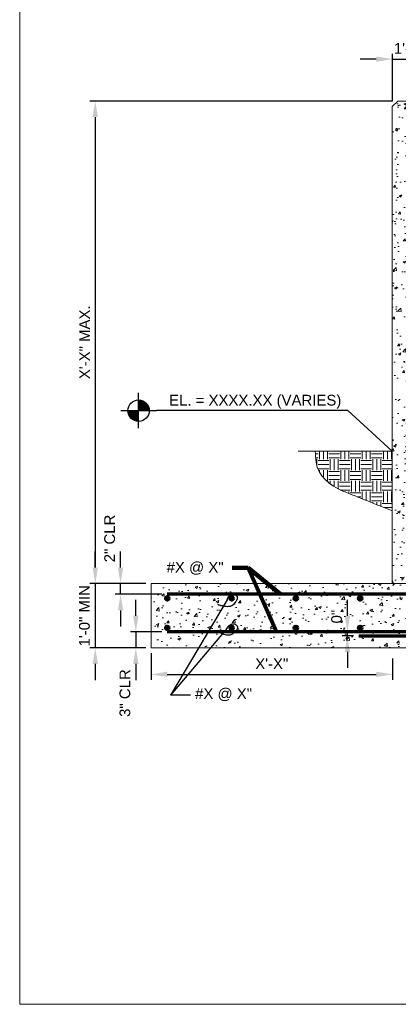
# Model space of a CAD drawing. Header units: inches. Extents: x -1473 to -1113, y 346 to 592.
# Tile 1 of 10: x -1473 to -1420, y 346 to 484. Entities that reach past the tile are written whole.
import ezdxf
from ezdxf.enums import TextEntityAlignment as Align

# ---------------------------------------------------------------- set-up
doc = ezdxf.new("R2010")
doc.units = ezdxf.units.IN
doc.header["$MEASUREMENT"] = 0
doc.layers.get('DefPoints').update_dxf_attribs({"lineweight": 0})
for name, color, linetype, lineweight in [('C-Detl-Grph-Wt 0', 4, 'Continuous', 0), ('G-ANNO-DIMS', 2, 'Continuous', 0), ('G-ANNO-NOTE', 4, 'Continuous', 30), ('G-ANNO-PATT', 250, 'Continuous', 0), ('S-REIN-RBAR', 1, 'Continuous', 70)]:
    doc.layers.add(name, color=color, linetype=linetype, lineweight=lineweight)
doc.layers.add('G-ANNO-NPLT', color=2, linetype='Continuous', lineweight=0, plot=False)
doc.styles.add("AEC_AC_05ArchDims-CC_1_1'", font='arial.ttf', dxfattribs={"height": 1.5})
doc.styles.add("AEC_AC_44Text-LeftTop_1_1'", font='arial.ttf', dxfattribs={"height": 1.5})
doc.styles.add('Style-Arial', font='arial.ttf')
doc.dimstyles.new("AEC_AC_05_Arch-Dims_1_1'", dxfattribs={"dimtxt": 1.5, "dimasz": 2.25, "dimexe": 0.75, "dimexo": 0.75, "dimgap": 0.75, "dimtad": 1, "dimdec": 4, "dimzin": 15, "dimdsep": 46, "dimlunit": 4, "dimtxsty": "AEC_AC_05ArchDims-CC_1_1'", "dimcen": 0.09, "dimclrd": 256, "dimclre": 256, "dimazin": 2, "dimtfac": 0.7, "dimtdec": 4, "dimtix": 1, "dimtmove": 1, "dimatfit": 3, "dimfxl": 1, "dimfrac": 1, "dimtolj": 1, "dimtzin": 15, "dimlwd": 30, "dimlwe": 30, "dimarcsym": 0})
doc.dimstyles.new("AEC_AC_44_Notes_1_1'", dxfattribs={"dimtxt": 1.5, "dimasz": 2.25, "dimexe": 0.75, "dimexo": 0.75, "dimgap": 0.75, "dimtad": 1, "dimjust": 1, "dimdec": 3, "dimzin": 15, "dimdsep": 46, "dimlunit": 5, "dimtxsty": "AEC_AC_44Text-LeftTop_1_1'", "dimblk": 'NONE', "dimcen": 0.09, "dimclrd": 256, "dimclre": 256, "dimazin": 2, "dimtfac": 0.7, "dimtdec": 3, "dimtmove": 1, "dimatfit": 1, "dimfxl": 1, "dimfrac": 1, "dimtolj": 1, "dimtzin": 15, "dimlwd": 30, "dimlwe": 30, "dimarcsym": 0})

# ---------------------------------------------------------------- blocks, each defined once
blk = doc.blocks.new('_None')
blk = doc.blocks.new('*D94')
at = {"layer": 'DefPoints', "color": 0, "lineweight": 25, "transparency": 16777216}
for p in [(-1419.95, 473.06), (-1462.38, 405.39), (-1454.54, 405.39)]:
    blk.add_point(p, dxfattribs=at)
at = {"layer": 'G-ANNO-DIMS', "lineweight": 30, "transparency": 16777216}
for p, q in [((-1420.7, 473.06), (-1463.13, 473.06)), ((-1462.38, 470.81), (-1462.38, 407.64)), ((-1455.29, 405.39), (-1463.13, 405.39))]:
    blk.add_line(p, q, dxfattribs=at)
at = {"layer": 'G-ANNO-DIMS', "lineweight": 25, "transparency": 16777216}
for points in [[(-1462.76, 470.81), (-1462.01, 470.81), (-1462.38, 473.06)], [(-1462.76, 407.64), (-1462.01, 407.64), (-1462.38, 405.39)]]:
    blk.add_solid(points, dxfattribs=at)
at = {"layer": 'G-ANNO-DIMS', "color": 0, "lineweight": 30, "transparency": 16777216, "insert": (-1463.88, 439.23), "char_height": 1.5, "attachment_point": 5, "rotation": 90, "style": "AEC_AC_05ArchDims-CC_1_1'"}
blk.add_mtext('\\A1;X\'-X" MAX.', dxfattribs=at)
blk = doc.blocks.new('*D106')
at = {"layer": 'DefPoints', "color": 0, "lineweight": 25, "transparency": 16777216}
for p in [(-1411.68, 478.93), (-1420.7, 472.31), (-1411.68, 472.31)]:
    blk.add_point(p, dxfattribs=at)
at = {"layer": 'G-ANNO-DIMS', "lineweight": 30, "transparency": 16777216}
for p, q in [((-1420.7, 473.06), (-1420.7, 479.68)), ((-1411.68, 473.06), (-1411.68, 479.68)), ((-1422.95, 478.93), (-1425.2, 478.93)), ((-1420.7, 478.93), (-1411.68, 478.93)), ((-1409.43, 478.93), (-1407.18, 478.93))]:
    blk.add_line(p, q, dxfattribs=at)
at = {"layer": 'G-ANNO-DIMS', "lineweight": 25, "transparency": 16777216}
for points in [[(-1422.95, 479.3), (-1422.95, 478.55), (-1420.7, 478.93)], [(-1409.43, 479.3), (-1409.43, 478.55), (-1411.68, 478.93)]]:
    blk.add_solid(points, dxfattribs=at)
at = {"layer": 'G-ANNO-DIMS', "color": 0, "lineweight": 30, "transparency": 16777216, "insert": (-1416.19, 480.44), "char_height": 1.5, "attachment_point": 5, "style": "AEC_AC_05ArchDims-CC_1_1'"}
blk.add_mtext('\\A1;1\'-0" MIN', dxfattribs=at)
blk = doc.blocks.new('*D96')
at = {"layer": 'DefPoints', "color": 0, "lineweight": 25, "transparency": 16777216}
for p in [(-1454.54, 396.37), (-1420.7, 395.62), (-1420.7, 392.66)]:
    blk.add_point(p, dxfattribs=at)
at = {"layer": 'G-ANNO-DIMS', "lineweight": 30, "transparency": 16777216}
for p, q in [((-1454.54, 395.62), (-1454.54, 391.91)), ((-1420.7, 394.87), (-1420.7, 391.91)), ((-1452.29, 392.66), (-1422.95, 392.66))]:
    blk.add_line(p, q, dxfattribs=at)
at = {"layer": 'G-ANNO-DIMS', "lineweight": 25, "transparency": 16777216}
for points in [[(-1452.29, 393.04), (-1452.29, 392.29), (-1454.54, 392.66)], [(-1422.95, 393.04), (-1422.95, 392.29), (-1420.7, 392.66)]]:
    blk.add_solid(points, dxfattribs=at)
at = {"layer": 'G-ANNO-DIMS', "color": 0, "lineweight": 30, "transparency": 16777216, "insert": (-1437.62, 394.16), "char_height": 1.5, "attachment_point": 5, "style": "AEC_AC_05ArchDims-CC_1_1'"}
blk.add_mtext('\\A1;X\'-X"', dxfattribs=at)
blk = doc.blocks.new('*D95')
at = {"layer": 'DefPoints', "color": 0, "lineweight": 25, "transparency": 16777216}
for p in [(-1454.54, 405.39), (-1462.38, 396.37), (-1454.54, 396.37)]:
    blk.add_point(p, dxfattribs=at)
at = {"layer": 'G-ANNO-DIMS', "lineweight": 30, "transparency": 16777216}
for p, q in [((-1462.38, 407.64), (-1462.38, 409.89)), ((-1455.29, 405.39), (-1463.13, 405.39)), ((-1462.38, 405.39), (-1462.38, 396.37)), ((-1455.29, 396.37), (-1463.13, 396.37)), ((-1462.38, 394.12), (-1462.38, 391.87))]:
    blk.add_line(p, q, dxfattribs=at)
at = {"layer": 'G-ANNO-DIMS', "lineweight": 25, "transparency": 16777216}
for points in [[(-1462.76, 407.64), (-1462.01, 407.64), (-1462.38, 405.39)], [(-1462.76, 394.12), (-1462.01, 394.12), (-1462.38, 396.37)]]:
    blk.add_solid(points, dxfattribs=at)
at = {"layer": 'G-ANNO-DIMS', "color": 0, "lineweight": 30, "transparency": 16777216, "insert": (-1463.9, 400.88), "char_height": 1.5, "attachment_point": 5, "rotation": 90, "style": "AEC_AC_05ArchDims-CC_1_1'"}
blk.add_mtext('\\A1;1\'-0" MIN', dxfattribs=at)
blk = doc.blocks.new('*U77')
at = {"layer": 'G-ANNO-NOTE', "linetype": 'Continuous'}
for p in [(2.28, 6.95, 0), (2.28, 2.97, 0), (-2.85, -6.41, 0)]:
    blk.add_line(p, (-5.67, -6.41, 0), dxfattribs=at)
for points, knots in [([(2.28, 6.95, 0), (2.32, 7.05, 0), (2.36, 7.13, 0), (2.41, 7.22, 0), (2.47, 7.32, 0), (2.53, 7.41, 0), (2.61, 7.49, 0), (2.69, 7.58, 0), (2.79, 7.64, 0), (2.9, 7.69, 0), (3, 7.73, 0), (3.11, 7.73, 0), (3.22, 7.71, 0), (3.37, 7.69, 0), (3.5, 7.64, 0), (3.62, 7.5, 0), (3.73, 7.37, 0), (3.74, 7.21, 0), (3.7, 7.08, 0), (3.65, 6.93, 0), (3.58, 6.78, 0), (3.48, 6.65, 0), (3.36, 6.48, 0), (3.26, 6.34, 0), (3.1, 6.22, 0), (3.02, 6.15, 0), (2.93, 6.09, 0), (2.83, 6.06, 0), (2.67, 6.01, 0), (2.52, 5.99, 0), (2.36, 5.99, 0), (2.23, 5.99, 0), (2.1, 5.99, 0), (1.97, 6.02, 0), (1.82, 6.05, 0), (1.68, 6.09, 0), (1.53, 6.13, 0), (1.34, 6.18, 0), (1.15, 6.23, 0), (0.97, 6.3, 0)], [0, 0, 0, 0, 0.05545, 0.05545, 0.05545, 0.116751, 0.116751, 0.116751, 0.179837, 0.179837, 0.179837, 0.238729, 0.238729, 0.238729, 0.322676, 0.322676, 0.322676, 0.400999, 0.400999, 0.400999, 0.489158, 0.489158, 0.489158, 0.593698, 0.593698, 0.593698, 0.651094, 0.651094, 0.651094, 0.737787, 0.737787, 0.737787, 0.810318, 0.810318, 0.810318, 0.891913, 0.891913, 0.891913, 1, 1, 1, 1]), ([(2.28, 2.97, 0), (2.33, 3.06, 0), (2.39, 3.14, 0), (2.46, 3.22, 0), (2.53, 3.3, 0), (2.6, 3.38, 0), (2.7, 3.45, 0), (2.79, 3.52, 0), (2.9, 3.57, 0), (3.01, 3.59, 0), (3.11, 3.62, 0), (3.23, 3.61, 0), (3.33, 3.57, 0), (3.48, 3.51, 0), (3.6, 3.43, 0), (3.7, 3.29, 0), (3.78, 3.16, 0), (3.77, 2.98, 0), (3.7, 2.86, 0), (3.62, 2.72, 0), (3.53, 2.59, 0), (3.41, 2.47, 0), (3.27, 2.33, 0), (3.14, 2.21, 0), (2.97, 2.11, 0), (2.88, 2.05, 0), (2.78, 2.02, 0), (2.68, 2, 0), (2.52, 1.98, 0), (2.36, 1.98, 0), (2.2, 2.01, 0), (2.07, 2.03, 0), (1.94, 2.05, 0), (1.82, 2.1, 0), (1.68, 2.16, 0), (1.54, 2.22, 0), (1.41, 2.29, 0), (1.23, 2.37, 0), (1.05, 2.45, 0), (0.88, 2.55, 0)], [0, 0, 0, 0, 0.05545, 0.05545, 0.05545, 0.116745, 0.116745, 0.116745, 0.179846, 0.179846, 0.179846, 0.238726, 0.238726, 0.238726, 0.322667, 0.322667, 0.322667, 0.401001, 0.401001, 0.401001, 0.489162, 0.489162, 0.489162, 0.593708, 0.593708, 0.593708, 0.651093, 0.651093, 0.651093, 0.737778, 0.737778, 0.737778, 0.81031, 0.81031, 0.81031, 0.891918, 0.891918, 0.891918, 1, 1, 1, 1])]:
    blk.add_open_spline(points, degree=3, knots=knots, dxfattribs=at)
at = {"layer": 'G-ANNO-NOTE', "linetype": 'Continuous', "insert": (-2.2, -5.45, 0), "char_height": 1.5, "attachment_point": 1, "style": 'Style-Arial'}
blk.add_mtext('#X @ X"', dxfattribs=at)
blk = doc.blocks.new('TARGET')
for p, q in [((0.08925, -0.23325), (-0.08925, 0.2335)), ((0.077, -0.2375), (-0.077, 0.23775)), ((0.0645, -0.24125), (-0.0645, 0.2415)), ((0.05175, -0.24425), (-0.05175, 0.2445)), ((0.039, -0.24675), (-0.039, 0.247)), ((0.026, -0.2485), (-0.026, 0.24875)), ((0.013, -0.2495), (-0.013, 0.24975)), ((0, -0.4165), (0, 0.4165)), ((0.40625, 0), (-0.4165, 0)), ((0.24975, -0.0135), (-0.24975, 0.01375)), ((0.24875, -0.0265), (-0.24875, 0.02675)), ((0.247, -0.0395), (-0.247, 0.03975)), ((0.2445, -0.05225), (-0.2445, 0.0525)), ((0.2415, -0.065), (-0.2415, 0.06525)), ((0.23775, -0.0775), (-0.23775, 0.07775)), ((0.23325, -0.08975), (-0.23325, 0.09)), ((0.22825, -0.10175), (-0.22825, 0.102)), ((0.2225, -0.1135), (-0.2225, 0.11375)), ((0.21625, -0.125), (-0.21625, 0.12525)), ((0.2095, -0.13625), (-0.2095, 0.1365)), ((0.202, -0.147), (-0.202, 0.14725)), ((0.194, -0.15725), (-0.194, 0.1575)), ((0.1855, -0.16725), (-0.1855, 0.1675)), ((0.1765, -0.17675), (-0.1765, 0.177)), ((0.167, -0.18575), (-0.167, 0.186)), ((0.157, -0.19425), (-0.157, 0.1945)), ((0.1465, -0.20225), (-0.1465, 0.2025)), ((0.13575, -0.20975), (-0.13575, 0.21)), ((0.1245, -0.2165), (-0.1245, 0.21675)), ((0.113, -0.22275), (-0.113, 0.223)), ((0.10125, -0.22825), (-0.10125, 0.2285))]:
    blk.add_line(p, q)
blk.add_circle((-0.00012, 0.00005), 0.25)
blk = doc.blocks.new('*D101')
at = {"layer": 'DefPoints', "color": 0, "lineweight": 25, "transparency": 16777216}
for p in [(-1458.83, 405.39), (-1454.54, 405.39), (-1452.28, 403.89)]:
    blk.add_point(p, dxfattribs=at)
at = {"layer": 'G-ANNO-DIMS', "lineweight": 30, "transparency": 16777216}
for p, q in [((-1458.83, 407.64), (-1458.83, 409.89)), ((-1455.29, 405.39), (-1459.58, 405.39)), ((-1458.83, 403.89), (-1458.83, 405.39)), ((-1453.03, 403.89), (-1459.58, 403.89)), ((-1458.83, 401.64), (-1458.83, 399.39))]:
    blk.add_line(p, q, dxfattribs=at)
at = {"layer": 'G-ANNO-DIMS', "lineweight": 25, "transparency": 16777216}
for points in [[(-1459.21, 407.64), (-1458.46, 407.64), (-1458.83, 405.39)], [(-1459.21, 401.64), (-1458.46, 401.64), (-1458.83, 403.89)]]:
    blk.add_solid(points, dxfattribs=at)
at = {"layer": 'G-ANNO-DIMS', "color": 0, "lineweight": 30, "transparency": 16777216, "insert": (-1460.36, 411.72), "char_height": 1.5, "attachment_point": 5, "rotation": 90, "style": "AEC_AC_05ArchDims-CC_1_1'"}
blk.add_mtext('\\A1;2" CLR', dxfattribs=at)
blk = doc.blocks.new('*D102')
at = {"layer": 'DefPoints', "color": 0, "lineweight": 25, "transparency": 16777216}
for p in [(-1452.28, 398.63), (-1456.69, 396.37), (-1454.54, 396.37)]:
    blk.add_point(p, dxfattribs=at)
at = {"layer": 'G-ANNO-DIMS', "lineweight": 30, "transparency": 16777216}
for p, q in [((-1456.69, 400.88), (-1456.69, 403.13)), ((-1453.03, 398.63), (-1457.44, 398.63)), ((-1456.69, 398.63), (-1456.69, 396.37)), ((-1455.29, 396.37), (-1457.44, 396.37)), ((-1456.69, 394.12), (-1456.69, 391.87))]:
    blk.add_line(p, q, dxfattribs=at)
at = {"layer": 'G-ANNO-DIMS', "lineweight": 25, "transparency": 16777216}
for points in [[(-1457.07, 400.88), (-1456.32, 400.88), (-1456.69, 398.63)], [(-1457.07, 394.12), (-1456.32, 394.12), (-1456.69, 396.37)]]:
    blk.add_solid(points, dxfattribs=at)
at = {"layer": 'G-ANNO-DIMS', "color": 0, "lineweight": 30, "transparency": 16777216, "insert": (-1458.22, 390.04), "char_height": 1.5, "attachment_point": 5, "rotation": 90, "style": "AEC_AC_05ArchDims-CC_1_1'"}
blk.add_mtext('\\A1;3" CLR', dxfattribs=at)
blk = doc.blocks.new('*D103')
at = {"layer": 'DefPoints', "color": 0, "lineweight": 25, "transparency": 16777216}
for p in [(-1427.01, 398.63), (-1425.4, 398.63), (-1425.4, 398.06)]:
    blk.add_point(p, dxfattribs=at)
at = {"layer": 'G-ANNO-DIMS', "lineweight": 30, "transparency": 16777216}
for p, q in [((-1427.01, 400.88), (-1427.01, 403.13)), ((-1426.15, 398.63), (-1427.76, 398.63)), ((-1426.15, 398.06), (-1427.76, 398.06)), ((-1427.01, 398.06), (-1427.01, 398.63)), ((-1427.01, 395.81), (-1427.01, 393.56))]:
    blk.add_line(p, q, dxfattribs=at)
at = {"layer": 'G-ANNO-DIMS', "lineweight": 25, "transparency": 16777216}
for points in [[(-1427.38, 400.88), (-1426.63, 400.88), (-1427.01, 398.63)], [(-1427.38, 395.81), (-1426.63, 395.81), (-1427.01, 398.06)]]:
    blk.add_solid(points, dxfattribs=at)
at = {"layer": 'G-ANNO-DIMS', "color": 0, "lineweight": 30, "transparency": 16777216, "insert": (-1428.52, 400.76), "char_height": 1.5, "attachment_point": 5, "rotation": 90, "style": "AEC_AC_05ArchDims-CC_1_1'"}
blk.add_mtext('\\A1;0"', dxfattribs=at)

msp = doc.modelspace()

# ---------------------------------------------------------------- hatches: boundary and pattern name
at = {"layer": 'G-ANNO-PATT'}
h = msp.add_hatch(dxfattribs=at)
h.set_pattern_fill('AR-CONC', color=256, style=0, pattern_type=2)
h.set_pattern_definition([(50, (-1418.5854, 431.2116), (3.5863, -0.31376), [0.375, -4.125]), (355, (-1418.5854, 431.2116), (-0.69376, 3.76096), [0.3, -3.3]), (100.451, (-1418.2865, 431.1855), (2.89254, 3.4472), [0.3187, -3.5057]), (46.184, (-1418.5854, 432.2116), (5.3362, -0.8276), [0.5625, -6.1875]), (96.636, (-1418.1407, 432.1427), (4.6733, 4.8706), [0.47805, -5.2586]), (351.184, (-1418.5854, 432.2116), (4.6733, 4.8706), [0.45, -4.95]), (21, (-1418.0854, 431.9616), (2.98453, -2.0131), [0.375, -4.125]), (326, (-1418.0854, 431.9616), (1.21658, 3.62575), [0.3, -3.3]), (71.451, (-1417.8367, 431.794), (4.2011, 1.61266), [0.3187, -3.5057]), (37.5, (-1418.5854, 431.2116), (0.0608, 1.66447), [0, -3.26, 0, -3.35, 0, -3.3125]), (7.5, (-1418.5854, 431.2116), (1.31535, 1.97206), [0, -1.91, 0, -3.185, 0, -1.2625]), (327.5, (-1419.7004, 431.2116), (2.669112, -0.112774), [0, -1.25, 0, -3.9, 0, -5.175]), (317.5, (-1420.2004, 431.2116), (2.91593, 0.50052), [0, -1.625, 0, -2.59, 0, -3.675])])
h.paths.add_polyline_path([(-1420.70113, 415.58578), (-1420.70113, 405.39473), (-1411.67859, 405.39473), (-1411.67859, 414.42113), (-1411.67859, 418.92854), (-1411.67859, 472.31189), (-1412.43047, 473.06377), (-1419.94925, 473.06377), (-1420.70113, 472.31189), (-1420.70113, 423.97629)])
h = msp.add_hatch(dxfattribs=at)
h.set_pattern_fill('EARTH', color=256, style=0, pattern_type=2)
h.set_pattern_definition([(0, (-1423.6172, 420.0063), (1.5, 1.5), [1.5, -1.5]), (0, (-1423.6172, 420.5688), (1.5, 1.5), [1.5, -1.5]), (0, (-1423.6172, 421.1313), (1.5, 1.5), [1.5, -1.5]), (90, (-1423.4297, 421.3188), (-1.5, 1.5), [1.5, -1.5]), (90, (-1422.8672, 421.3188), (-1.5, 1.5), [1.5, -1.5]), (90, (-1422.3047, 421.3188), (-1.5, 1.5), [1.5, -1.5])])
edge = h.paths.add_edge_path()
edge.add_line((-1431.54146, 423.97629), (-1431.38654, 422.40534))
edge.add_spline(control_points=[(-1431.38654, 422.40534), (-1431.20717, 420.5865), (-1429.36515, 419.05498), (-1427.66845, 418.3756)], knot_values=[0, 0, 0, 0, 1, 1, 1, 1], degree=3, periodic=0)
edge.add_line((-1427.66845, 418.3756), (-1420.70113, 415.58578))
edge.add_line((-1420.70113, 415.58578), (-1420.70113, 423.97629))
edge.add_line((-1420.70113, 423.97629), (-1431.54146, 423.97629))
h = msp.add_hatch(dxfattribs=at)
h.set_pattern_fill('AR-CONC', color=256, style=0, pattern_type=2)
h.set_pattern_definition([(50, (-1417.162, 400.5172), (3.5863, -0.31376), [0.375, -4.125]), (355, (-1417.162, 400.517), (-0.69376, 3.76096), [0.3, -3.3]), (100.451, (-1416.8632, 400.491), (2.89254, 3.4472), [0.3187, -3.5057]), (46.184, (-1417.162, 401.517), (5.3362, -0.8276), [0.5625, -6.1875]), (96.636, (-1416.7174, 401.448), (4.6733, 4.8706), [0.47805, -5.2586]), (351.184, (-1417.162, 401.517), (4.6733, 4.8706), [0.45, -4.95]), (21, (-1416.662, 401.2672), (2.98453, -2.0131), [0.375, -4.125]), (326, (-1416.662, 401.267), (1.21658, 3.62575), [0.3, -3.3]), (71.451, (-1416.4133, 401.0994), (4.2011, 1.61266), [0.3187, -3.5057]), (37.5, (-1417.162, 400.5172), (0.0608, 1.66447), [0, -3.26, 0, -3.35, 0, -3.3125]), (7.5, (-1417.162, 400.5172), (1.31535, 1.97206), [0, -1.91, 0, -3.185, 0, -1.2625]), (327.5, (-1418.277, 400.5172), (2.66911, -0.112774), [0, -1.25, 0, -3.9, 0, -5.175]), (317.5, (-1418.777, 400.5172), (2.91593, 0.50052), [0, -1.625, 0, -2.59, 0, -3.675])])
h.paths.add_polyline_path([(-1454.53564, 405.39473), (-1454.53564, 396.3722), (-1377.84407, 396.3722), (-1377.84407, 405.39473), (-1399.67951, 405.39473), (-1411.67859, 405.39473), (-1420.70113, 405.39473)])

# ---------------------------------------------------------------- linework, layer by layer
at = {"layer": 'C-Detl-Grph-Wt 0', "linetype": 'Continuous'}
for p, q in [((-1419.94925, 473.06371, -93333.33071), (-1420.70113, 472.31183, -93333.33071)), ((-1420.70113, 405.39473, -93333.33071), (-1420.70113, 472.31189, -93333.33071)), ((-1412.43047, 473.06377, -93333.33071), (-1419.94925, 473.06377, -93333.33071)), ((-1420.70113, 423.97629, -93333.33071), (-1433.92412, 423.97629, -93333.33071)), ((-1377.84407, 405.39473, -93333.33071), (-1454.53564, 405.39473, -93333.33071)), ((-1454.53564, 405.39473, -93333.33071), (-1454.53564, 396.3722, -93333.33071)), ((-1454.53564, 396.3722, -93333.33071), (-1377.84407, 396.3722, -93333.33071))]:
    msp.add_line(p, q, dxfattribs=at)
at = {"layer": 'G-ANNO-NOTE', "elevation": 93333.33399, "flags": 128}
msp.add_lwpolyline([(-1420.70113, 423.97629), (-1426.93509, 429.64394), (-1453.81053, 429.64394)], dxfattribs=at)
at = {"layer": 'G-ANNO-NPLT'}
msp.add_open_spline([(-1420.70113, 415.58578, -93333.33071), (-1423.02357, 416.51572, -93333.33071), (-1425.34601, 417.44566, -93333.33071), (-1427.66845, 418.3756, -93333.33071), (-1429.36515, 419.05498, -93333.33071), (-1431.20717, 420.5865, -93333.33071), (-1431.38654, 422.40534, -93333.33071), (-1431.43818, 422.92899, -93333.33071), (-1431.48982, 423.45264, -93333.33071), (-1431.54146, 423.97629, -93333.33071)], degree=3, knots=[0, 0, 0, 0, 0.515225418, 0.515225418, 0.515225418, 0.891630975, 0.891630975, 0.891630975, 1, 1, 1, 1], dxfattribs=at)
msp.add_3dface([(-1112.98796, 592.40061, -93333.33071), (-1472.98796, 592.40061, -93333.33071), (-1472.98796, 346.40061, -93333.33071), (-1112.98796, 346.40061, -93333.33071)], dxfattribs=at)
at = {"layer": 'S-REIN-RBAR', "linetype": 'Continuous'}
for p, q in [((-1380.0997, 403.89098, -93333.33071), (-1452.28001, 403.89098, -93333.33071)), ((-1380.0997, 398.62783, -93333.33071), (-1452.28001, 398.62783, -93333.33071)), ((-1425.40036, 398.06392, -93333.33071), (-1413.37031, 398.06392, -93333.33071))]:
    msp.add_line(p, q, dxfattribs=at)
for centre, radius in [((-1452.28, 403.32702, -93333.33071), 0.23966), ((-1452.28, 403.32702, -93333.33071), 0.20484), ((-1452.28, 403.32702, -93333.33071), 0.16234), ((-1452.28, 403.32702, -93333.33071), 0.12274), ((-1452.28, 403.32702, -93333.33071), 0.0803), ((-1452.28, 403.32702, -93333.33071), 0.04446), ((-1452.28, 403.32702, -93333.33071), 0.01213), ((-1443.25746, 403.32702, -93333.33071), 0.23966), ((-1443.25746, 403.32702, -93333.33071), 0.20484), ((-1443.25746, 403.32702, -93333.33071), 0.16234), ((-1443.25746, 403.32702, -93333.33071), 0.12274), ((-1443.25746, 403.32702, -93333.33071), 0.0803), ((-1443.25746, 403.32702, -93333.33071), 0.04446), ((-1443.25746, 403.32702, -93333.33071), 0.01213), ((-1434.23492, 403.32702, -93333.33071), 0.23966), ((-1434.23492, 403.32702, -93333.33071), 0.20484), ((-1434.23492, 403.32702, -93333.33071), 0.16234), ((-1434.23492, 403.32702, -93333.33071), 0.12274), ((-1434.23492, 403.32702, -93333.33071), 0.0803), ((-1434.23492, 403.32702, -93333.33071), 0.04446), ((-1434.23492, 403.32702, -93333.33071), 0.01213), ((-1425.21238, 403.32702, -93333.33071), 0.23966), ((-1425.21238, 403.32702, -93333.33071), 0.20484), ((-1425.21238, 403.32702, -93333.33071), 0.16234), ((-1425.21238, 403.32702, -93333.33071), 0.12274), ((-1425.21238, 403.32702, -93333.33071), 0.0803), ((-1425.21238, 403.32702, -93333.33071), 0.04446), ((-1425.21238, 403.32702, -93333.33071), 0.01213), ((-1452.28, 399.19169, -93333.33071), 0.23966), ((-1452.28, 399.19169, -93333.33071), 0.20484), ((-1452.28, 399.19169, -93333.33071), 0.16234), ((-1452.28, 399.19169, -93333.33071), 0.12274), ((-1452.28, 399.19169, -93333.33071), 0.0803), ((-1452.28, 399.19169, -93333.33071), 0.04446), ((-1452.28, 399.19169, -93333.33071), 0.01213), ((-1443.25746, 399.19169, -93333.33071), 0.23966), ((-1443.25746, 399.19169, -93333.33071), 0.20484), ((-1443.25746, 399.19169, -93333.33071), 0.16234), ((-1443.25746, 399.19169, -93333.33071), 0.12274), ((-1443.25746, 399.19169, -93333.33071), 0.0803), ((-1443.25746, 399.19169, -93333.33071), 0.04446), ((-1443.25746, 399.19169, -93333.33071), 0.01213), ((-1434.23492, 399.19169, -93333.33071), 0.23966), ((-1434.23492, 399.19169, -93333.33071), 0.20484), ((-1434.23492, 399.19169, -93333.33071), 0.16234), ((-1434.23492, 399.19169, -93333.33071), 0.12274), ((-1434.23492, 399.19169, -93333.33071), 0.0803), ((-1434.23492, 399.19169, -93333.33071), 0.04446), ((-1434.23492, 399.19169, -93333.33071), 0.01213), ((-1425.21238, 399.19169, -93333.33071), 0.23966)]:
    msp.add_circle(centre, radius, dxfattribs=at)

# ---------------------------------------------------------------- block references
at = {"layer": 'G-ANNO-NOTE', "ltscale": 0.75, "xscale": 6.000000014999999, "yscale": 6.000000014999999, "zscale": 6.000000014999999, "rotation": 270}
msp.add_blockref('TARGET', (-1456.30953, 429.64394, 93333.33399), dxfattribs=at)
at = {"layer": 'G-ANNO-NOTE', "linetype": 'Continuous'}
msp.add_blockref('*U77', (-1446.17478, 396.16682, -93333.33071), dxfattribs=at)

# ---------------------------------------------------------------- texts
at = {"layer": 'G-ANNO-NOTE', "linetype": 'Continuous', "style": 'Style-Arial'}
msp.add_text('EL. = XXXX.XX (VARIES)', height=1.5, dxfattribs=at).set_placement((-1452.02007, 431.86394, 93333.33399), align=Align.TOP_LEFT)
at = {"layer": 'G-ANNO-NOTE', "linetype": 'Continuous', "insert": (-1452.37093, 406.63169, -93333.33071), "char_height": 1.5, "attachment_point": 7, "style": 'Style-Arial'}
msp.add_mtext('#X @ X"', dxfattribs=at)

# ---------------------------------------------------------------- dimensions: what is measured, and where the dimension line sits
at = {"layer": 'G-ANNO-DIMS', "lineweight": 30}
for base, p1, p2, text, picture, middle in [((-1411.67859, 478.92589, -93333.33071), (-1420.70113, 472.31183, -93333.33071), (-1411.67859, 472.31183, -93333.33071), '1\'-0" MIN', '*D106', (-1416.18986, 480.44175, -93333.33071)), ((-1420.70112, 392.66474, -93333.33071), (-1454.53564, 396.3722, -93333.33071), (-1420.70112, 395.62176, -93333.33071), 'X\'-X"', '*D96', (-1437.61838, 394.16474, -93333.33071))]:
    dim = msp.add_linear_dim(base=base, p1=p1, p2=p2, text=text, dimstyle="AEC_AC_05_Arch-Dims_1_1'", override={"dimatfit": 1, "dimlwe": 30}, dxfattribs=at)
    dim.commit()
    dim.dimension.update_dxf_attribs({"geometry": picture, "text_midpoint": middle})
for base, p1, p2, text, picture, middle in [((-1462.38181, 405.39473, -93333.33071), (-1419.94918, 473.06377, -93333.33071), (-1454.53564, 405.39473, -93333.33071), 'X\'-X" MAX.', '*D94', (-1463.88232, 439.22925, -93333.33071)), ((-1462.38181, 396.3722, -93333.33071), (-1454.53564, 405.39473, -93333.33071), (-1454.53564, 396.3722, -93333.33071), '1\'-0" MIN', '*D95', (-1463.89767, 400.88347, -93333.33071))]:
    dim = msp.add_linear_dim(base=base, p1=p1, p2=p2, angle=270, text=text, dimstyle="AEC_AC_05_Arch-Dims_1_1'", override={"dimatfit": 1, "dimlwe": 30}, dxfattribs=at)
    dim.commit()
    dim.dimension.update_dxf_attribs({"geometry": picture, "text_midpoint": middle})
for base, p1, p2, angle, text, picture, middle in [((-1458.83373, 405.39473, -93333.33071), (-1452.28001, 403.89098, -93333.33071), (-1454.53564, 405.39473, -93333.33071), 90, '2" CLR', '*D101', (-1458.83373, 411.72229, -93333.33071)), ((-1456.69195, 396.3722, -93333.33071), (-1452.28001, 398.62783, -93333.33071), (-1454.53564, 396.3722, -93333.33071), 270, '3" CLR', '*D102', (-1456.69195, 390.04464, -93333.33071)), ((-1427.00679, 398.62783, -93333.33071), (-1425.40036, 398.06392, -93333.33071), (-1425.40036, 398.62783, -93333.33071), 90, '0"', '*D103', (-1427.00679, 400.76007, -93333.33071))]:
    dim = msp.add_linear_dim(base=base, p1=p1, p2=p2, angle=angle, text=text, dimstyle="AEC_AC_05_Arch-Dims_1_1'", dxfattribs=at)
    dim.commit()
    dim.dimension.update_dxf_attribs({"geometry": picture, "text_midpoint": middle, "dimtype": 160})

# ---------------------------------------------------------------- leaders
at = {"layer": 'G-ANNO-NOTE', "lineweight": 30, "annotation_type": 0, "has_hookline": 1, "hookline_direction": 1, "text_width": 7.87653}
msp.add_leader([(-1436.37741, 403.89098, -93333.33071), (-1440.92364, 407.61606, -93333.33071), (-1443.17364, 407.61606, -93333.33071)], dimstyle="AEC_AC_44_Notes_1_1'", override={"dimtad": 0, "dimclrd": 0, "dimlwd": 65534}, dxfattribs=at)
at = {"layer": 'G-ANNO-NOTE', "lineweight": 30}
msp.add_leader([(-1436.94574, 398.62783, -93333.33071), (-1440.92364, 407.61606, -93333.33071)], dimstyle="AEC_AC_44_Notes_1_1'", override={"dimclrd": 0, "dimlwd": 65534}, dxfattribs=at)

doc.saveas('drawing.dxf')
